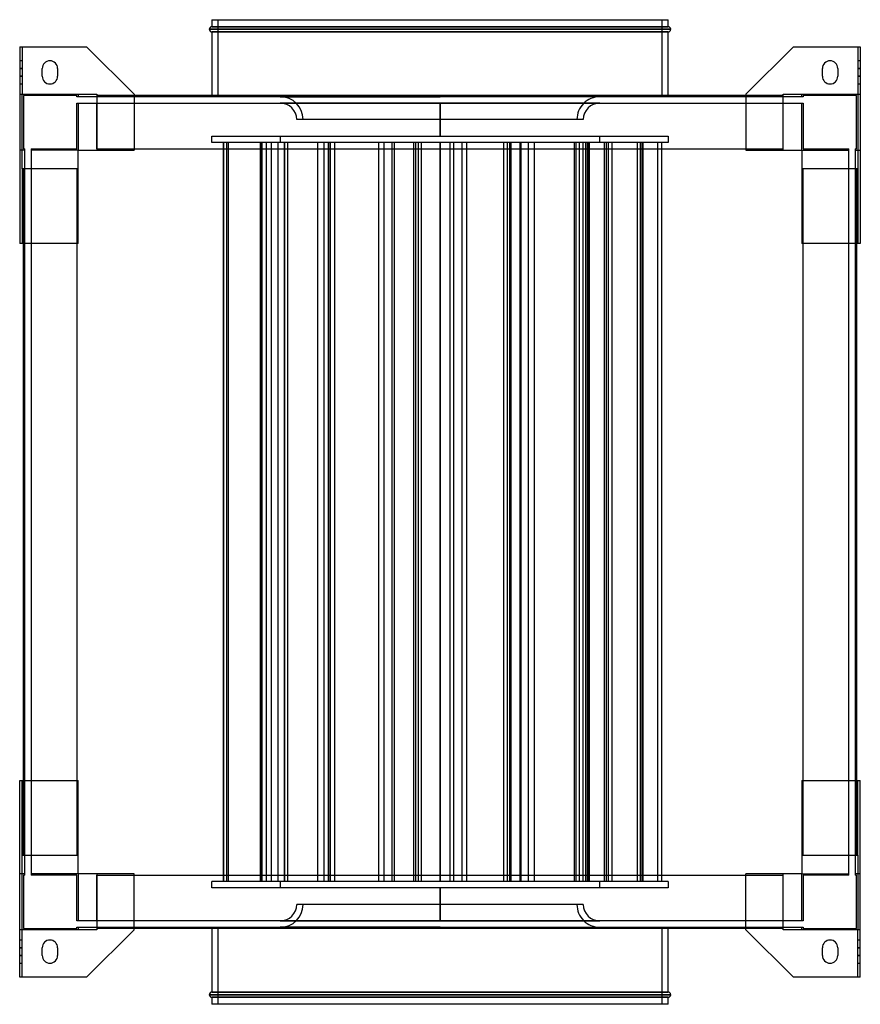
# Model space of a CAD drawing. Header units: millimetres. Extents: x -327 to 327, y -383 to 383.
import ezdxf

# ---------------------------------------------------------------- set-up
doc = ezdxf.new("R2010")
doc.units = ezdxf.units.MM
doc.layers.add('MAIN-1', color=7, linetype='Continuous')
doc.layers.add('MAIN-2', color=7, linetype='Continuous')

msp = doc.modelspace()

# ---------------------------------------------------------------- linework, layer by layer
at = {"layer": 'MAIN-1'}
for p, q in [((-177.5, 383), (177.5, 383)), ((-179.5, 375.5), (179.5, 375.5)), ((-177.5, 383), (-177.5, 377.5)), ((-177.5, 377.5), (177.5, 377.5)), ((177.5, 377.5), (177.5, 383)), ((177.5, 373.5), (-177.5, 373.5)), ((-177.5, 373.5), (-177.5, 324)), ((177.5, 324), (177.5, 373.5)), ((-327, 362), (-275, 362)), ((-327, 362), (-327, 209)), ((-238, 325), (-275, 362)), ((275, 362), (238, 325)), ((275, 362), (327, 362)), ((327, 362), (327, 209)), ((-309.5, 339), (-309.5, 345)), ((-297.5, 345), (-297.5, 339)), ((297.5, 339), (297.5, 345)), ((309.5, 345), (309.5, 339)), ((-238, 325), (-238, 281.5)), ((238, 324), (-238, 324)), ((238, 325), (238, 281.5)), ((-281.5, 209), (-281.5, 281.5)), ((-281.5, 281.5), (-238, 281.5)), ((-238, 282.5), (238, 282.5)), ((238, 281.5), (281.5, 281.5)), ((281.5, 281.5), (281.5, 209)), ((-281.5, 209), (-327, 209)), ((-324, -209), (-324, 209)), ((-282.5, 209), (-282.5, -209)), ((327, 209), (281.5, 209)), ((282.5, -209), (282.5, 209)), ((324, 209), (324, -209)), ((-327, -209), (-281.5, -209)), ((-327, -362), (-327, -209)), ((-281.5, -281.5), (-281.5, -209)), ((281.5, -209), (327, -209)), ((281.5, -209), (281.5, -281.5)), ((327, -362), (327, -209)), ((-238, -281.5), (-281.5, -281.5)), ((-238, -325), (-238, -281.5)), ((-238, -282.5), (238, -282.5)), ((238, -325), (238, -281.5)), ((281.5, -281.5), (238, -281.5)), ((-275, -362), (-238, -325)), ((238, -324), (-238, -324)), ((-177.5, -324), (-177.5, -373.5)), ((177.5, -373.5), (177.5, -324)), ((238, -325), (275, -362)), ((-309.5, -345), (-309.5, -339)), ((-297.5, -339), (-297.5, -345)), ((297.5, -345), (297.5, -339)), ((309.5, -339), (309.5, -345)), ((-275, -362), (-327, -362)), ((327, -362), (275, -362)), ((-177.5, -373.5), (177.5, -373.5)), ((179.5, -375.5), (-179.5, -375.5)), ((-177.5, -377.5), (-177.5, -383)), ((177.5, -377.5), (-177.5, -377.5)), ((177.5, -383), (-177.5, -383)), ((177.5, -383), (177.5, -377.5))]:
    msp.add_line(p, q, dxfattribs=at)
for centre, radius, start, end in [((-177.5, 375.5), 2, 89.99998, 180.00002), ((-177.5, 375.5), 2, 180.00002, 270.00002), ((177.5, 375.5), 2, 0, 89.99998), ((177.5, 375.5), 2, 270.00002, 0), ((-303.5, 345), 6, 89.99998, 180.00002), ((-303.5, 345), 6, 0, 89.99998), ((303.5, 345), 6, 89.99998, 180.00002), ((303.5, 345), 6, 0, 89.99998), ((-303.5, 339), 6, 180.00002, 270.00002), ((-303.5, 339), 6, 270.00002, 0), ((303.5, 339), 6, 180.00002, 270.00002), ((303.5, 339), 6, 270.00002, 0), ((-303.5, -339), 6, 89.99998, 180.00002), ((-303.5, -339), 6, 0, 89.99998), ((303.5, -339), 6, 89.99998, 180.00002), ((303.5, -339), 6, 0, 89.99998), ((-303.5, -345), 6, 180.00002, 270.00002), ((-303.5, -345), 6, 270.00002, 0), ((303.5, -345), 6, 180.00002, 270.00002), ((303.5, -345), 6, 270.00002, 0), ((-177.5, -375.5), 2, 89.99998, 180.00002), ((177.5, -375.5), 2, 0, 89.99998), ((-177.5, -375.5), 2, 180.00002, 270.00002), ((177.5, -375.5), 2, 270.00002, 0)]:
    msp.add_arc(centre, radius, start, end, dxfattribs=at)
at = {"layer": 'MAIN-2'}
for p, q in [((179.5, 375.5), (-179.5, 375.5)), ((177.5, 377.5), (-177.5, 377.5)), ((-172.5, 323), (-172.5, 383)), ((172.5, 383), (172.5, 323)), ((-177.5, 373.5), (177.5, 373.5)), ((-327, 362), (-327, 362)), ((-325, 362), (-325, 325)), ((-325, 362), (-325, 362)), ((-275, 362), (-275, 362)), ((275, 362), (275, 362)), ((325, 362), (325, 325)), ((325, 362), (325, 362)), ((327, 362), (327, 362)), ((-325, 351), (-327, 351)), ((-325, 345), (-327, 345)), ((-327, 345), (-325, 345)), ((-309.5, 345), (-309.5, 345)), ((-303.5, 351), (-303.5, 351)), ((-297.5, 345), (-297.5, 345)), ((297.5, 345), (297.5, 345)), ((303.5, 351), (303.5, 351)), ((309.5, 345), (309.5, 345)), ((327, 351), (325, 351)), ((327, 345), (325, 345)), ((325, 345), (327, 345)), ((-327, 339), (-325, 339)), ((-325, 339), (-327, 339)), ((-309.5, 339), (-309.5, 339)), ((-297.5, 339), (-297.5, 339)), ((297.5, 339), (297.5, 339)), ((309.5, 339), (309.5, 339)), ((325, 339), (327, 339)), ((327, 339), (325, 339)), ((-327, 333), (-325, 333)), ((-303.5, 333), (-303.5, 333)), ((303.5, 333), (303.5, 333)), ((325, 333), (327, 333)), ((-327, 325), (-325, 325)), ((-325, 325), (-267, 325)), ((-325, 325), (-325, 325)), ((-325, 281.5), (-325, 325)), ((-325, 281.5), (-325, 325)), ((-325, 325), (-325, 325)), ((-324, 324), (-324, 282.5)), ((-324, 324), (-324, 324)), ((-282.5, 324), (-324, 324)), ((-282.5, 323), (-282.5, 324)), ((-282.5, 324), (-282.5, 324)), ((-282.5, 323), (-282.5, 323)), ((-281.5, 323), (-282.5, 323)), ((-281.5, 325), (-281.5, 325)), ((-281.5, 325), (-281.5, 323)), ((-281.5, 325), (-281.5, 325)), ((-281.5, 323), (-281.5, 323)), ((-281.5, 323), (-281.5, 323)), ((-267, 323), (-281.5, 323)), ((-267, 325), (-267, 281.5)), ((-267, 325), (-267, 325)), ((-267, 325), (-267, 325)), ((-267, 324), (-267, 324)), ((-267, 324), (-267, 324)), ((-238, 324), (-267, 324)), ((-267, 323), (-267, 323)), ((-267, 323), (-267, 323)), ((267, 323), (-267, 323)), ((-238, 325), (-238, 325)), ((-177.5, 324), (-177.5, 323)), ((172.5, 323), (-172.5, 323)), ((0, 323.09), (-124.26, 323.09)), ((-124.26, 323.09), (0, 323.09)), ((-124.26, 323.09), (-124.26, 323)), ((124.26, 323.09), (0, 323.09)), ((124.26, 323.09), (0, 323.09)), ((0, 323), (0, 323.09)), ((0, 323.09), (0, 323)), ((124.26, 323.09), (124.26, 323)), ((177.5, 323), (177.5, 324)), ((238, 325), (238, 325)), ((267, 324), (238, 324)), ((267, 325), (325, 325)), ((267, 281.5), (267, 325)), ((267, 325), (267, 325)), ((267, 325), (267, 325)), ((267, 324), (267, 324)), ((267, 324), (267, 324)), ((267, 323), (267, 323)), ((267, 323), (267, 323)), ((281.5, 323), (267, 323)), ((281.5, 325), (281.5, 325)), ((281.5, 325), (281.5, 325)), ((281.5, 323), (281.5, 325)), ((282.5, 323), (281.5, 323)), ((281.5, 323), (281.5, 323)), ((281.5, 323), (281.5, 323)), ((282.5, 324), (282.5, 323)), ((282.5, 324), (282.5, 324)), ((324, 324), (282.5, 324)), ((282.5, 323), (282.5, 323)), ((324, 324), (324, 324)), ((324, 282.5), (324, 324)), ((325, 325), (325, 281.5)), ((325, 325), (325, 325)), ((325, 325), (327, 325)), ((325, 325), (325, 281.5)), ((325, 325), (325, 325)), ((-282.5, 318), (-281.5, 318)), ((-282.5, 318), (-282.5, 318)), ((-282.5, 282.5), (-282.5, 318)), ((-281.5, 318), (-267, 318)), ((-281.5, 318), (-281.5, 318)), ((-281.5, 318), (-281.5, 318)), ((-281.5, 318), (-281.5, 281.5)), ((-267, 318), (267, 318)), ((-267, 318), (-267, 318)), ((-267, 318), (-267, 318)), ((-267, 282.5), (-267, 318)), ((124.24, 318.09), (-124.24, 318.09)), ((-124.24, 318), (-124.24, 318.09)), ((-124.24, 318.09), (124.24, 318.09)), ((0, 292.5), (0, 318)), ((0, 318), (0, 292.5)), ((124.24, 318.09), (124.24, 318)), ((267, 318), (281.5, 318)), ((267, 318), (267, 318)), ((267, 318), (267, 318)), ((267, 282.5), (267, 318)), ((281.5, 318), (282.5, 318)), ((281.5, 318), (281.5, 318)), ((281.5, 318), (281.5, 318)), ((281.5, 281.5), (281.5, 318)), ((282.5, 318), (282.5, 318)), ((282.5, 318), (282.5, 282.5)), ((111.51, 305.34), (-111.51, 305.34)), ((-177.5, 292.5), (177.5, 292.5)), ((-177.5, 287.5), (-177.5, 292.5)), ((-124.25, 292.5), (-124.25, 287.5)), ((124.25, 287.5), (124.25, 292.5)), ((177.5, 292.5), (177.5, 287.5)), ((177.5, 287.5), (-177.5, 287.5)), ((-168.75, 287.5), (-168.75, -287.5)), ((-168.35, 287.5), (-168.35, -287.5)), ((-166.08, 287.5), (-166.08, -287.5)), ((-164.86, 287.5), (-164.86, -287.5)), ((-139.97, 287.5), (-139.97, -287.5)), ((-138.84, 287.5), (-138.84, -287.5)), ((-138.58, 287.5), (-138.58, -287.5)), ((-135.24, 287.5), (-135.24, -287.5)), ((-135.14, 287.5), (-135.14, -287.5)), ((-131.35, 287.5), (-131.35, -287.5)), ((-126.19, 287.5), (-126.19, -287.5)), ((-121.36, 287.5), (-121.36, -287.5)), ((-120.9, 287.5), (-120.9, -287.5)), ((-118.63, 287.5), (-118.63, -287.5)), ((-95.32, 287.5), (-95.32, -287.5)), ((-90.38, 287.5), (-90.38, -287.5)), ((-87.12, 287.5), (-87.12, -287.5)), ((-86.99, 287.5), (-86.99, -287.5)), ((-85.66, 287.5), (-85.66, -287.5)), ((-85.4, 287.5), (-85.4, -287.5)), ((-85.33, 287.5), (-85.33, -287.5)), ((-82.05, 287.5), (-82.05, -287.5)), ((-47.97, 287.5), (-47.97, -287.5)), ((-43.77, 287.5), (-43.77, -287.5)), ((-37.41, 287.5), (-37.41, -287.5)), ((-35.61, 287.5), (-35.61, -287.5)), ((-20.59, 287.5), (-20.59, -287.5)), ((-18.96, 287.5), (-18.96, -287.5)), ((-17.06, 287.5), (-17.06, -287.5)), ((-14.77, 287.5), (-14.77, -287.5)), ((0, -287.5), (0, 287.5)), ((0, 287.5), (0, -287.5)), ((7.68, 287.5), (7.68, -287.5)), ((10.4, 287.5), (10.4, -287.5)), ((17.06, 287.5), (17.06, -287.5)), ((20.59, 287.5), (20.59, -287.5)), ((49.49, 287.5), (49.49, -287.5)), ((52.34, 287.5), (52.34, -287.5)), ((54.16, 287.5), (54.16, -287.5)), ((55.06, 287.5), (55.06, -287.5)), ((61.99, 287.5), (61.99, -287.5)), ((62.78, 287.5), (62.78, -287.5)), ((68.57, 287.5), (68.57, -287.5)), ((73.24, 287.5), (73.24, -287.5)), ((104.3, 287.5), (104.3, -287.5)), ((105.59, 287.5), (105.59, -287.5)), ((108.23, 287.5), (108.23, -287.5)), ((111.02, 287.5), (111.02, -287.5)), ((113.23, 287.5), (113.23, -287.5)), ((114.59, 287.5), (114.59, -287.5)), ((115.37, 287.5), (115.37, -287.5)), ((116.01, 287.5), (116.01, -287.5)), ((127.78, 287.5), (127.78, -287.5)), ((129.18, 287.5), (129.18, -287.5)), ((130.93, 287.5), (130.93, -287.5)), ((133.63, 287.5), (133.63, -287.5)), ((153.35, 287.5), (153.35, -287.5)), ((155.73, 287.5), (155.73, -287.5)), ((157.03, 287.5), (157.03, -287.5)), ((157.81, 287.5), (157.81, -287.5)), ((169.17, 287.5), (169.17, -287.5)), ((172.31, 287.5), (172.31, -287.5)), ((-327, 281.5), (-327, 281.5)), ((-323, 281.5), (-327, 281.5)), ((-325, 281.5), (-325, 281.5)), ((-325, 267), (-325, 281.5)), ((-325, 281.5), (-325, 281.5)), ((-324, 282.5), (-324, 282.5)), ((-324, 282.5), (-323, 282.5)), ((-323, 282.5), (-323, 282.5)), ((-323, 281.5), (-323, 282.5)), ((-323, 267), (-323, 281.5)), ((-323, 281.5), (-323, 281.5)), ((-323, 281.5), (-323, 281.5)), ((-318, 282.5), (-318, 281.5)), ((-318, 282.5), (-282.5, 282.5)), ((-318, 282.5), (-318, 282.5)), ((-318, 281.5), (-318, 281.5)), ((-318, 281.5), (-318, 281.5)), ((-318, 281.5), (-318, 267)), ((-281.5, 281.5), (-318, 281.5)), ((-282.5, 282.5), (-282.5, 282.5)), ((-281.5, 281.5), (-281.5, 281.5)), ((-281.5, 281.5), (-281.5, 281.5)), ((-281.5, 281.5), (-281.5, 281.5)), ((-281.5, 281.5), (-281.5, 281.5)), ((-281.5, 281.5), (-281.5, 281.5)), ((-281.5, 281.5), (-281.5, 281.5)), ((-267, 282.5), (-267, 282.5)), ((-267, 282.5), (-267, 282.5)), ((-267, 282.5), (-267, 282.5)), ((-267, 282.5), (-267, 281.5)), ((-267, 282.5), (-267, 282.5)), ((-267, 282.5), (-238, 282.5)), ((-267, 281.5), (-267, 281.5)), ((-267, 281.5), (-267, 281.5)), ((-267, 281.5), (-267, 281.5)), ((-267, 281.5), (-267, 281.5)), ((-238, 281.5), (-238, 281.5)), ((238, 282.5), (267, 282.5)), ((238, 281.5), (238, 281.5)), ((267, 282.5), (267, 282.5)), ((267, 282.5), (267, 282.5)), ((267, 282.5), (267, 282.5)), ((267, 281.5), (267, 282.5)), ((267, 282.5), (267, 282.5)), ((267, 281.5), (267, 281.5)), ((267, 281.5), (267, 281.5)), ((267, 281.5), (267, 281.5)), ((267, 281.5), (267, 281.5)), ((281.5, 281.5), (281.5, 281.5)), ((281.5, 281.5), (281.5, 281.5)), ((281.5, 281.5), (281.5, 281.5)), ((281.5, 281.5), (281.5, 281.5)), ((281.5, 281.5), (281.5, 281.5)), ((281.5, 281.5), (281.5, 281.5)), ((281.5, 281.5), (318, 281.5)), ((282.5, 282.5), (318, 282.5)), ((282.5, 282.5), (282.5, 282.5)), ((318, 281.5), (318, 282.5)), ((318, 282.5), (318, 282.5)), ((318, 281.5), (318, 281.5)), ((318, 267), (318, 281.5)), ((318, 281.5), (318, 281.5)), ((323, 282.5), (324, 282.5)), ((323, 282.5), (323, 282.5)), ((323, 282.5), (323, 281.5)), ((323, 281.5), (323, 267)), ((323, 281.5), (327, 281.5)), ((323, 281.5), (323, 281.5)), ((323, 281.5), (323, 281.5)), ((324, 282.5), (324, 282.5)), ((325, 281.5), (325, 281.5)), ((325, 281.5), (325, 281.5)), ((325, 281.5), (325, 267)), ((327, 281.5), (327, 281.5)), ((-325, 267), (-325, 209)), ((-281.5, 267), (-325, 267)), ((-325, 267), (-325, 267)), ((-325, 267), (-325, 267)), ((-324, 267), (-324, 267)), ((-324, 267), (-324, 267)), ((-324, 209), (-324, 267)), ((-323, 267), (-323, 267)), ((-323, 267), (-323, 267)), ((-323, -267), (-323, 267)), ((-282.5, 267), (-318, 267)), ((-318, 267), (-318, 267)), ((-318, 267), (-318, 267)), ((-318, 267), (-318, -267)), ((-282.5, 267), (-282.5, 267)), ((-281.5, 267), (-282.5, 267)), ((-282.5, 267), (-282.5, 267)), ((-282.5, 267), (-282.5, 267)), ((-282.5, 267), (-282.5, 267)), ((-282.5, 267), (-282.5, 209)), ((-281.5, 267), (-281.5, 267)), ((-281.5, 267), (-281.5, 267)), ((-281.5, 267), (-281.5, 267)), ((-281.5, 267), (-281.5, 267)), ((325, 267), (281.5, 267)), ((281.5, 267), (281.5, 267)), ((282.5, 267), (281.5, 267)), ((281.5, 267), (281.5, 267)), ((281.5, 267), (281.5, 267)), ((281.5, 267), (281.5, 267)), ((282.5, 267), (282.5, 267)), ((318, 267), (282.5, 267)), ((282.5, 267), (282.5, 267)), ((282.5, 209), (282.5, 267)), ((282.5, 267), (282.5, 267)), ((282.5, 267), (282.5, 267)), ((318, 267), (318, 267)), ((318, 267), (318, 267)), ((318, -267), (318, 267)), ((323, 267), (323, 267)), ((323, 267), (323, 267)), ((323, 267), (323, -267)), ((324, 267), (324, 267)), ((324, 267), (324, 267)), ((324, 267), (324, 209)), ((325, 267), (325, 209)), ((325, 267), (325, 267)), ((325, 267), (325, 267)), ((-327, 209), (-327, 209)), ((-325, 209), (-325, 209)), ((-281.5, 209), (-281.5, 209)), ((281.5, 209), (281.5, 209)), ((325, 209), (325, 209)), ((327, 209), (327, 209)), ((-327, -209), (-327, -209)), ((-325, -267), (-325, -209)), ((-325, -209), (-325, -209)), ((-324, -267), (-324, -209)), ((-282.5, -209), (-282.5, -267)), ((-281.5, -209), (-281.5, -209)), ((281.5, -209), (281.5, -209)), ((282.5, -267), (282.5, -209)), ((324, -209), (324, -267)), ((325, -267), (325, -209)), ((325, -209), (325, -209)), ((327, -209), (327, -209)), ((-325, -267), (-281.5, -267)), ((-325, -267), (-325, -267)), ((-325, -281.5), (-325, -267)), ((-325, -267), (-325, -267)), ((-324, -267), (-324, -267)), ((-324, -267), (-324, -267)), ((-323, -281.5), (-323, -267)), ((-323, -267), (-323, -267)), ((-323, -267), (-323, -267)), ((-318, -267), (-318, -267)), ((-318, -267), (-282.5, -267)), ((-318, -267), (-318, -267)), ((-318, -267), (-318, -281.5)), ((-282.5, -267), (-281.5, -267)), ((-282.5, -267), (-282.5, -267)), ((-282.5, -267), (-282.5, -267)), ((-282.5, -267), (-282.5, -267)), ((-282.5, -267), (-282.5, -267)), ((-281.5, -267), (-281.5, -267)), ((-281.5, -267), (-281.5, -267)), ((-281.5, -267), (-281.5, -267)), ((-281.5, -267), (-281.5, -267)), ((281.5, -267), (325, -267)), ((281.5, -267), (281.5, -267)), ((281.5, -267), (282.5, -267)), ((281.5, -267), (281.5, -267)), ((281.5, -267), (281.5, -267)), ((281.5, -267), (281.5, -267)), ((282.5, -267), (282.5, -267)), ((282.5, -267), (282.5, -267)), ((282.5, -267), (318, -267)), ((282.5, -267), (282.5, -267)), ((282.5, -267), (282.5, -267)), ((318, -267), (318, -267)), ((318, -267), (318, -267)), ((318, -281.5), (318, -267)), ((323, -267), (323, -267)), ((323, -267), (323, -281.5)), ((323, -267), (323, -267)), ((324, -267), (324, -267)), ((324, -267), (324, -267)), ((325, -267), (325, -267)), ((325, -267), (325, -267)), ((325, -267), (325, -281.5)), ((-327, -281.5), (-327, -281.5)), ((-323, -281.5), (-327, -281.5)), ((-325, -325), (-325, -281.5)), ((-325, -281.5), (-325, -281.5)), ((-325, -325), (-325, -281.5)), ((-325, -281.5), (-325, -281.5)), ((-323, -282.5), (-324, -282.5)), ((-324, -282.5), (-324, -324)), ((-324, -282.5), (-324, -282.5)), ((-323, -282.5), (-323, -281.5)), ((-323, -281.5), (-323, -281.5)), ((-323, -281.5), (-323, -281.5)), ((-323, -282.5), (-323, -282.5)), ((-318, -281.5), (-318, -282.5)), ((-318, -281.5), (-318, -281.5)), ((-318, -281.5), (-318, -281.5)), ((-281.5, -281.5), (-318, -281.5)), ((-282.5, -282.5), (-318, -282.5)), ((-318, -282.5), (-318, -282.5)), ((-282.5, -318), (-282.5, -282.5)), ((-282.5, -282.5), (-282.5, -282.5)), ((-281.5, -281.5), (-281.5, -281.5)), ((-281.5, -281.5), (-281.5, -318)), ((-281.5, -281.5), (-281.5, -281.5)), ((-281.5, -281.5), (-281.5, -281.5)), ((-281.5, -281.5), (-281.5, -281.5)), ((-281.5, -281.5), (-281.5, -281.5)), ((-281.5, -281.5), (-281.5, -281.5)), ((-267, -281.5), (-267, -325)), ((-267, -281.5), (-267, -281.5)), ((-267, -281.5), (-267, -281.5)), ((-267, -281.5), (-267, -282.5)), ((-267, -281.5), (-267, -281.5)), ((-267, -281.5), (-267, -281.5)), ((-267, -282.5), (-267, -282.5)), ((-267, -318), (-267, -282.5)), ((-267, -282.5), (-267, -282.5)), ((-267, -282.5), (-267, -282.5)), ((-267, -282.5), (-267, -282.5)), ((-267, -282.5), (-238, -282.5)), ((-238, -281.5), (-238, -281.5)), ((238, -281.5), (238, -281.5)), ((238, -282.5), (267, -282.5)), ((267, -325), (267, -281.5)), ((267, -282.5), (267, -281.5)), ((267, -281.5), (267, -281.5)), ((267, -281.5), (267, -281.5)), ((267, -281.5), (267, -281.5)), ((267, -281.5), (267, -281.5)), ((267, -318), (267, -282.5)), ((267, -282.5), (267, -282.5)), ((267, -282.5), (267, -282.5)), ((267, -282.5), (267, -282.5)), ((267, -282.5), (267, -282.5)), ((281.5, -281.5), (281.5, -281.5)), ((281.5, -318), (281.5, -281.5)), ((281.5, -281.5), (281.5, -281.5)), ((281.5, -281.5), (281.5, -281.5)), ((281.5, -281.5), (281.5, -281.5)), ((281.5, -281.5), (281.5, -281.5)), ((281.5, -281.5), (281.5, -281.5)), ((281.5, -281.5), (318, -281.5)), ((282.5, -282.5), (282.5, -318)), ((318, -282.5), (282.5, -282.5)), ((282.5, -282.5), (282.5, -282.5)), ((318, -282.5), (318, -281.5)), ((318, -281.5), (318, -281.5)), ((318, -281.5), (318, -281.5)), ((318, -282.5), (318, -282.5)), ((327, -281.5), (323, -281.5)), ((323, -281.5), (323, -281.5)), ((323, -281.5), (323, -282.5)), ((323, -281.5), (323, -281.5)), ((324, -282.5), (323, -282.5)), ((323, -282.5), (323, -282.5)), ((324, -324), (324, -282.5)), ((324, -282.5), (324, -282.5)), ((325, -281.5), (325, -325)), ((325, -281.5), (325, -281.5)), ((325, -281.5), (325, -325)), ((325, -281.5), (325, -281.5)), ((327, -281.5), (327, -281.5)), ((177.5, -287.5), (-177.5, -287.5)), ((-177.5, -292.5), (-177.5, -287.5)), ((-124.25, -287.5), (-124.25, -292.5)), ((124.25, -292.5), (124.25, -287.5)), ((177.5, -287.5), (177.5, -292.5)), ((177.5, -292.5), (-177.5, -292.5)), ((0, -318), (0, -292.5)), ((0, -292.5), (0, -318)), ((111.51, -305.34), (-111.51, -305.34)), ((-282.5, -318), (-282.5, -318)), ((-281.5, -318), (-282.5, -318)), ((-281.5, -318), (-281.5, -318)), ((-281.5, -318), (-281.5, -318)), ((-267, -318), (-281.5, -318)), ((-267, -318), (-267, -318)), ((-267, -318), (-267, -318)), ((267, -318), (-267, -318)), ((-124.24, -318.09), (-124.24, -318)), ((-124.24, -318.09), (124.24, -318.09)), ((124.24, -318.09), (-124.24, -318.09)), ((124.24, -318), (124.24, -318.09)), ((267, -318), (267, -318)), ((267, -318), (267, -318)), ((281.5, -318), (267, -318)), ((282.5, -318), (281.5, -318)), ((281.5, -318), (281.5, -318)), ((281.5, -318), (281.5, -318)), ((282.5, -318), (282.5, -318)), ((-325, -325), (-327, -325)), ((-267, -325), (-325, -325)), ((-325, -362), (-325, -325)), ((-325, -325), (-325, -325)), ((-325, -325), (-325, -325)), ((-324, -324), (-282.5, -324)), ((-324, -324), (-324, -324)), ((-282.5, -323), (-281.5, -323)), ((-282.5, -323), (-282.5, -323)), ((-282.5, -324), (-282.5, -323)), ((-282.5, -324), (-282.5, -324)), ((-281.5, -323), (-267, -323)), ((-281.5, -323), (-281.5, -323)), ((-281.5, -323), (-281.5, -323)), ((-281.5, -323), (-281.5, -325)), ((-281.5, -325), (-281.5, -325)), ((-281.5, -325), (-281.5, -325)), ((-267, -323), (-267, -323)), ((-267, -323), (267, -323)), ((-267, -323), (-267, -323)), ((-267, -324), (-267, -324)), ((-267, -324), (-267, -324)), ((-238, -324), (-267, -324)), ((-267, -325), (-267, -325)), ((-267, -325), (-267, -325)), ((-238, -325), (-238, -325)), ((-177.5, -323), (-177.5, -324)), ((-172.5, -383), (-172.5, -323)), ((-172.5, -323), (172.5, -323)), ((-124.26, -323.09), (-124.26, -323)), ((-124.26, -323.09), (0, -323.09)), ((0, -323.09), (-124.26, -323.09)), ((0, -323), (0, -323.09)), ((0, -323.09), (0, -323)), ((0, -323.09), (124.26, -323.09)), ((0, -323.09), (124.26, -323.09)), ((124.26, -323.09), (124.26, -323)), ((172.5, -323), (172.5, -383)), ((177.5, -324), (177.5, -323)), ((267, -324), (238, -324)), ((238, -325), (238, -325)), ((267, -323), (281.5, -323)), ((267, -323), (267, -323)), ((267, -323), (267, -323)), ((267, -324), (267, -324)), ((267, -324), (267, -324)), ((325, -325), (267, -325)), ((267, -325), (267, -325)), ((267, -325), (267, -325)), ((281.5, -323), (282.5, -323)), ((281.5, -323), (281.5, -323)), ((281.5, -323), (281.5, -323)), ((281.5, -325), (281.5, -323)), ((281.5, -325), (281.5, -325)), ((281.5, -325), (281.5, -325)), ((282.5, -323), (282.5, -323)), ((282.5, -323), (282.5, -324)), ((282.5, -324), (324, -324)), ((282.5, -324), (282.5, -324)), ((324, -324), (324, -324)), ((325, -362), (325, -325)), ((325, -325), (325, -325)), ((327, -325), (325, -325)), ((325, -325), (325, -325)), ((-325, -333), (-327, -333)), ((-303.5, -333), (-303.5, -333)), ((303.5, -333), (303.5, -333)), ((327, -333), (325, -333)), ((-325, -339), (-327, -339)), ((-327, -339), (-325, -339)), ((-309.5, -339), (-309.5, -339)), ((-297.5, -339), (-297.5, -339)), ((297.5, -339), (297.5, -339)), ((309.5, -339), (309.5, -339)), ((327, -339), (325, -339)), ((325, -339), (327, -339)), ((-327, -345), (-325, -345)), ((-325, -345), (-327, -345)), ((-327, -351), (-325, -351)), ((-309.5, -345), (-309.5, -345)), ((-303.5, -351), (-303.5, -351)), ((-297.5, -345), (-297.5, -345)), ((297.5, -345), (297.5, -345)), ((303.5, -351), (303.5, -351)), ((309.5, -345), (309.5, -345)), ((325, -345), (327, -345)), ((327, -345), (325, -345)), ((325, -351), (327, -351)), ((-327, -362), (-327, -362)), ((-325, -362), (-325, -362)), ((-275, -362), (-275, -362)), ((275, -362), (275, -362)), ((325, -362), (325, -362)), ((327, -362), (327, -362)), ((177.5, -373.5), (-177.5, -373.5)), ((-179.5, -375.5), (179.5, -375.5)), ((-177.5, -377.5), (177.5, -377.5))]:
    msp.add_line(p, q, dxfattribs=at)
for centre, radius, start, end in [((-124.26, 305.34), 17.75, 0, 89.99998), ((124.26, 305.34), 17.75, 89.99998, 180.00002), ((-124.26, 305.34), 12.75, 0, 89.91014), ((124.26, 305.34), 12.75, 90.08988, 180.00002), ((-124.26, -305.34), 17.75, 270.00002, 0), ((-124.26, -305.34), 12.75, 270.08986, 0), ((124.26, -305.34), 17.75, 180.00002, 270.00002), ((124.26, -305.34), 12.75, 180.00002, 269.91012)]:
    msp.add_arc(centre, radius, start, end, dxfattribs=at)

doc.saveas('drawing.dxf')
